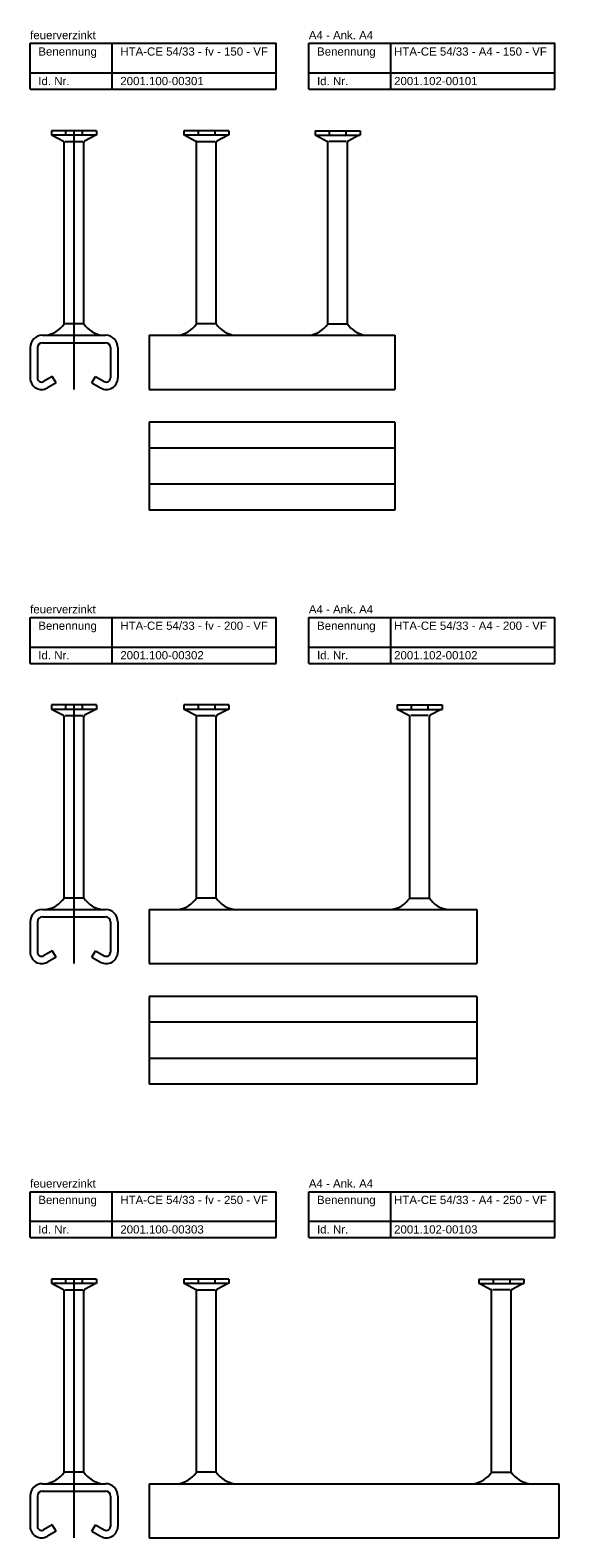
# Model space of a CAD drawing. Header units: inches. Extents: x 10 to 6153, y 9 to 3451.
# Tile 7 of 8: x 10 to 333, y 2532 to 3451. Entities that reach past the tile are written whole.
import ezdxf

# ---------------------------------------------------------------- set-up
doc = ezdxf.new("R2010")
doc.units = ezdxf.units.IN
doc.header["$MEASUREMENT"] = 0
doc.linetypes.add('MITTE2', pattern=[28.575, 19.05, -3.175, 3.175, -3.175])
doc.layers.add('Halfen', color=2, linetype='Continuous')
doc.styles.add('ARIAL50', font='arial.ttf', dxfattribs={"height": 5})

msp = doc.modelspace()

# ---------------------------------------------------------------- linework, layer by layer
at = {"layer": 'Halfen'}
for p, q in [((10.33, 3443.33), (160.33, 3443.33)), ((10.33, 3415.33), (10.33, 3443.33)), ((60.33, 3415.33), (60.33, 3443.33)), ((160.33, 3415.33), (160.33, 3443.33)), ((180.33, 3443.33), (330.33, 3443.33)), ((180.33, 3415.33), (180.33, 3443.33)), ((230.33, 3415.33), (230.33, 3443.33)), ((330.33, 3415.33), (330.33, 3443.33)), ((10.33, 3425.33), (160.33, 3425.33)), ((180.33, 3425.33), (330.33, 3425.33)), ((10.33, 3415.33), (160.33, 3415.33)), ((180.33, 3415.33), (330.33, 3415.33)), ((50.8, 3390.03), (23.35, 3390.03)), ((23.35, 3390.03), (23.35, 3387.33)), ((50.8, 3387.33), (23.35, 3387.33)), ((23.84, 3387.33), (30.65, 3383.75)), ((31.08, 3272.33), (31.08, 3383.05)), ((31.73, 3383.53), (42.37, 3383.53)), ((32, 3390.03), (32, 3387.33)), ((42.15, 3390.03), (42.15, 3387.33)), ((43.08, 3272.33), (43.08, 3383.05)), ((50.32, 3387.33), (43.51, 3383.75)), ((50.8, 3390.03), (50.8, 3387.33)), ((131.55, 3390.03), (104.1, 3390.03)), ((104.1, 3390.03), (104.1, 3387.33)), ((131.55, 3387.33), (104.1, 3387.33)), ((104.59, 3387.33), (111.4, 3383.75)), ((111.83, 3272.33), (111.83, 3383.05)), ((112.48, 3383.53), (123.12, 3383.53)), ((112.75, 3390.03), (112.75, 3387.33)), ((122.9, 3390.03), (122.9, 3387.33)), ((123.83, 3272.33), (123.83, 3383.05)), ((131.07, 3387.33), (124.26, 3383.75)), ((131.55, 3390.03), (131.55, 3387.33)), ((184.1, 3390.03), (211.55, 3390.03)), ((184.1, 3390.03), (184.1, 3387.33)), ((184.1, 3387.33), (211.55, 3387.33)), ((184.59, 3387.33), (191.4, 3383.75)), ((191.83, 3272.33), (191.83, 3383.05)), ((203.17, 3383.53), (192.53, 3383.53)), ((192.75, 3390.03), (192.75, 3387.33)), ((202.9, 3390.03), (202.9, 3387.33)), ((203.83, 3272.33), (203.83, 3383.05)), ((211.07, 3387.33), (204.26, 3383.75)), ((211.55, 3390.03), (211.55, 3387.33)), ((43.08, 3272.33), (31.08, 3272.33)), ((123.83, 3272.33), (111.83, 3272.33)), ((191.83, 3272.33), (203.83, 3272.33)), ((17.83, 3265.33), (56.33, 3265.33)), ((82.83, 3265.33), (232.83, 3265.33)), ((82.83, 3265.33), (82.83, 3232.33)), ((232.83, 3265.33), (232.83, 3232.33)), ((10.33, 3257.83), (10.33, 3239.33)), ((14.83, 3257.83), (14.83, 3239.33)), ((17.83, 3260.83), (56.33, 3260.83)), ((59.33, 3257.83), (59.33, 3239.33)), ((63.83, 3257.83), (63.83, 3239.33)), ((23.86, 3240.22), (18.58, 3237.17)), ((26.11, 3236.32), (20.83, 3233.27)), ((26.11, 3236.32), (23.86, 3240.22)), ((48.04, 3236.32), (50.29, 3240.22)), ((48.04, 3236.32), (53.33, 3233.27)), ((50.29, 3240.22), (55.58, 3237.17)), ((82.83, 3232.33), (232.83, 3232.33)), ((232.83, 3212.33), (82.83, 3212.33)), ((82.83, 3212.33), (82.83, 3158.83)), ((232.83, 3212.33), (232.83, 3158.83)), ((232.83, 3196.58), (82.83, 3196.58)), ((232.83, 3174.58), (82.83, 3174.58)), ((232.83, 3158.83), (82.83, 3158.83)), ((10.33, 3093.33), (160.33, 3093.33)), ((10.33, 3065.33), (10.33, 3093.33)), ((60.33, 3065.33), (60.33, 3093.33)), ((160.33, 3065.33), (160.33, 3093.33)), ((180.33, 3093.33), (330.33, 3093.33)), ((180.33, 3065.33), (180.33, 3093.33)), ((230.33, 3065.33), (230.33, 3093.33)), ((330.33, 3065.33), (330.33, 3093.33)), ((10.33, 3075.33), (160.33, 3075.33)), ((180.33, 3075.33), (330.33, 3075.33)), ((10.33, 3065.33), (160.33, 3065.33)), ((180.33, 3065.33), (330.33, 3065.33)), ((50.8, 3040.03), (23.35, 3040.03)), ((23.35, 3040.03), (23.35, 3037.33)), ((50.8, 3037.33), (23.35, 3037.33)), ((23.84, 3037.33), (30.65, 3033.75)), ((31.08, 2922.33), (31.08, 3033.05)), ((31.73, 3033.53), (42.37, 3033.53)), ((32, 3040.03), (32, 3037.33)), ((42.15, 3040.03), (42.15, 3037.33)), ((43.08, 2922.33), (43.08, 3033.05)), ((50.32, 3037.33), (43.51, 3033.75)), ((50.8, 3040.03), (50.8, 3037.33)), ((131.55, 3040.03), (104.1, 3040.03)), ((104.1, 3040.03), (104.1, 3037.33)), ((131.55, 3037.33), (104.1, 3037.33)), ((104.59, 3037.33), (111.4, 3033.75)), ((111.83, 2922.33), (111.83, 3033.05)), ((112.48, 3033.53), (123.12, 3033.53)), ((112.75, 3040.03), (112.75, 3037.33)), ((122.9, 3040.03), (122.9, 3037.33)), ((123.83, 2922.33), (123.83, 3033.05)), ((131.07, 3037.33), (124.26, 3033.75)), ((131.55, 3040.03), (131.55, 3037.33)), ((234.1, 3040.03), (261.55, 3040.03)), ((234.1, 3040.03), (234.1, 3037.33)), ((234.1, 3037.33), (261.55, 3037.33)), ((234.59, 3037.33), (241.4, 3033.75)), ((241.83, 2922.33), (241.83, 3033.05)), ((253.17, 3033.53), (242.53, 3033.53)), ((242.75, 3040.03), (242.75, 3037.33)), ((252.9, 3040.03), (252.9, 3037.33)), ((253.83, 2922.33), (253.83, 3033.05)), ((261.07, 3037.33), (254.26, 3033.75)), ((261.55, 3040.03), (261.55, 3037.33)), ((17.83, 2915.33), (56.33, 2915.33)), ((43.08, 2922.33), (31.08, 2922.33)), ((82.83, 2915.33), (282.83, 2915.33)), ((82.83, 2915.33), (82.83, 2882.33)), ((123.83, 2922.33), (111.83, 2922.33)), ((241.83, 2922.33), (253.83, 2922.33)), ((282.83, 2915.33), (282.83, 2882.33)), ((10.33, 2907.83), (10.33, 2889.33)), ((14.83, 2907.83), (14.83, 2889.33)), ((17.83, 2910.83), (56.33, 2910.83)), ((59.33, 2907.83), (59.33, 2889.33)), ((63.83, 2907.83), (63.83, 2889.33)), ((23.86, 2890.22), (18.58, 2887.17)), ((26.11, 2886.32), (20.83, 2883.27)), ((26.11, 2886.32), (23.86, 2890.22)), ((48.04, 2886.32), (50.29, 2890.22)), ((48.04, 2886.32), (53.33, 2883.27)), ((50.29, 2890.22), (55.58, 2887.17)), ((82.83, 2882.33), (282.83, 2882.33)), ((282.83, 2862.33), (82.83, 2862.33)), ((82.83, 2862.33), (82.83, 2808.83)), ((282.83, 2862.33), (282.83, 2808.83)), ((282.83, 2846.58), (82.83, 2846.58)), ((282.83, 2824.58), (82.83, 2824.58)), ((282.83, 2808.83), (82.83, 2808.83)), ((10.33, 2743.33), (160.33, 2743.33)), ((10.33, 2715.33), (10.33, 2743.33)), ((60.33, 2715.33), (60.33, 2743.33)), ((160.33, 2715.33), (160.33, 2743.33)), ((180.33, 2743.33), (330.33, 2743.33)), ((180.33, 2715.33), (180.33, 2743.33)), ((230.33, 2715.33), (230.33, 2743.33)), ((330.33, 2715.33), (330.33, 2743.33)), ((10.33, 2725.33), (160.33, 2725.33)), ((180.33, 2725.33), (330.33, 2725.33)), ((10.33, 2715.33), (160.33, 2715.33)), ((180.33, 2715.33), (330.33, 2715.33)), ((50.8, 2690.03), (23.35, 2690.03)), ((23.35, 2690.03), (23.35, 2687.33)), ((50.8, 2687.33), (23.35, 2687.33)), ((23.84, 2687.33), (30.65, 2683.75)), ((32, 2690.03), (32, 2687.33)), ((42.15, 2690.03), (42.15, 2687.33)), ((50.32, 2687.33), (43.51, 2683.75)), ((50.8, 2690.03), (50.8, 2687.33)), ((131.55, 2690.03), (104.1, 2690.03)), ((104.1, 2690.03), (104.1, 2687.33)), ((131.55, 2687.33), (104.1, 2687.33)), ((104.59, 2687.33), (111.4, 2683.75)), ((112.75, 2690.03), (112.75, 2687.33)), ((122.9, 2690.03), (122.9, 2687.33)), ((131.07, 2687.33), (124.26, 2683.75)), ((131.55, 2690.03), (131.55, 2687.33)), ((284.1, 2690.03), (311.55, 2690.03)), ((284.1, 2690.03), (284.1, 2687.33)), ((284.1, 2687.33), (311.55, 2687.33)), ((284.59, 2687.33), (291.4, 2683.75)), ((292.75, 2690.03), (292.75, 2687.33)), ((302.9, 2690.03), (302.9, 2687.33)), ((311.07, 2687.33), (304.26, 2683.75)), ((311.55, 2690.03), (311.55, 2687.33)), ((31.08, 2572.33), (31.08, 2683.05)), ((31.73, 2683.53), (42.37, 2683.53)), ((43.08, 2572.33), (43.08, 2683.05)), ((111.83, 2572.33), (111.83, 2683.05)), ((112.48, 2683.53), (123.12, 2683.53)), ((123.83, 2572.33), (123.83, 2683.05)), ((291.83, 2572.33), (291.83, 2683.05)), ((303.17, 2683.53), (292.53, 2683.53)), ((303.83, 2572.33), (303.83, 2683.05)), ((17.83, 2565.33), (56.33, 2565.33)), ((43.08, 2572.33), (31.08, 2572.33)), ((82.83, 2565.33), (332.83, 2565.33)), ((82.83, 2565.33), (82.83, 2532.33)), ((123.83, 2572.33), (111.83, 2572.33)), ((291.83, 2572.33), (303.83, 2572.33)), ((332.83, 2565.33), (332.83, 2532.33)), ((10.33, 2557.83), (10.33, 2539.33)), ((14.83, 2557.83), (14.83, 2539.33)), ((17.83, 2560.83), (56.33, 2560.83)), ((59.33, 2557.83), (59.33, 2539.33)), ((63.83, 2557.83), (63.83, 2539.33)), ((23.86, 2540.22), (18.58, 2537.17)), ((26.11, 2536.32), (23.86, 2540.22)), ((48.04, 2536.32), (50.29, 2540.22)), ((50.29, 2540.22), (55.58, 2537.17)), ((26.11, 2536.32), (20.83, 2533.27)), ((48.04, 2536.32), (53.33, 2533.27)), ((82.83, 2532.33), (332.83, 2532.33))]:
    msp.add_line(p, q, dxfattribs=at)
at = {"layer": 'Halfen', "color": 1, "linetype": 'MITTE2', "ltscale": 10}
for p, q in [((37.08, 3390.03), (37.08, 3232.33)), ((37.08, 3040.03), (37.08, 2882.33)), ((37.08, 2690.03), (37.08, 2532.33))]:
    msp.add_line(p, q, dxfattribs=at)
at = {"layer": 'Halfen'}
for centre, radius, start, end in [((30.28, 3383.05), 0.8, 0, 62.30053), ((43.88, 3383.05), 0.8, 117.69947, 180), ((111.03, 3383.05), 0.8, 0, 62.30053), ((124.63, 3383.05), 0.8, 117.69947, 180), ((191.03, 3383.05), 0.8, 0, 62.30053), ((204.63, 3383.05), 0.8, 117.69947, 180), ((17.58, 3281.43), 16.28, 278.39749, 325.99929), ((56.57, 3281.43), 16.28, 214.00071, 261.60251), ((98.33, 3281.43), 16.28, 278.39749, 325.99929), ((137.32, 3281.43), 16.28, 214.00071, 261.60251), ((178.33, 3281.43), 16.28, 278.39749, 325.99929), ((217.32, 3281.43), 16.28, 214.00071, 261.60251), ((17.83, 3257.83), 7.5, 90, 180), ((56.33, 3257.83), 7.5, 0, 90), ((17.83, 3257.83), 3, 90, 180), ((56.33, 3257.83), 3, 0, 90), ((17.33, 3239.33), 7, 180, 300), ((17.33, 3239.33), 2.5, 180, 300), ((56.83, 3239.33), 7, 240, 0), ((56.83, 3239.33), 2.5, 240, 0), ((30.28, 3033.05), 0.8, 0, 62.30053), ((43.88, 3033.05), 0.8, 117.69947, 180), ((111.03, 3033.05), 0.8, 0, 62.30053), ((124.63, 3033.05), 0.8, 117.69947, 180), ((241.03, 3033.05), 0.8, 0, 62.30053), ((254.63, 3033.05), 0.8, 117.69947, 180), ((17.83, 2907.83), 7.5, 90, 180), ((17.58, 2931.43), 16.28, 278.39749, 325.99929), ((56.57, 2931.43), 16.28, 214.00071, 261.60251), ((56.33, 2907.83), 7.5, 0, 90), ((98.33, 2931.43), 16.28, 278.39749, 325.99929), ((137.32, 2931.43), 16.28, 214.00071, 261.60251), ((228.33, 2931.43), 16.28, 278.39749, 325.99929), ((267.32, 2931.43), 16.28, 214.00071, 261.60251), ((17.83, 2907.83), 3, 90, 180), ((56.33, 2907.83), 3, 0, 90), ((17.33, 2889.33), 7, 180, 300), ((17.33, 2889.33), 2.5, 180, 300), ((56.83, 2889.33), 7, 240, 0), ((56.83, 2889.33), 2.5, 240, 0), ((30.28, 2683.05), 0.8, 0, 62.30053), ((43.88, 2683.05), 0.8, 117.69947, 180), ((111.03, 2683.05), 0.8, 0, 62.30053), ((124.63, 2683.05), 0.8, 117.69947, 180), ((291.03, 2683.05), 0.8, 0, 62.30053), ((304.63, 2683.05), 0.8, 117.69947, 180), ((17.83, 2557.83), 7.5, 90, 180), ((17.58, 2581.43), 16.28, 278.39749, 325.99929), ((56.57, 2581.43), 16.28, 214.00071, 261.60251), ((56.33, 2557.83), 7.5, 0, 90), ((98.33, 2581.43), 16.28, 278.39749, 325.99929), ((137.32, 2581.43), 16.28, 214.00071, 261.60251), ((278.33, 2581.43), 16.28, 278.39749, 325.99929), ((317.32, 2581.43), 16.28, 214.00071, 261.60251), ((17.83, 2557.83), 3, 90, 180), ((56.33, 2557.83), 3, 0, 90), ((17.33, 2539.33), 7, 180, 300), ((17.33, 2539.33), 2.5, 180, 300), ((56.83, 2539.33), 7, 240, 0), ((56.83, 2539.33), 2.5, 240, 0)]:
    msp.add_arc(centre, radius, start, end, dxfattribs=at)

# ---------------------------------------------------------------- texts
at = {"layer": 'Halfen', "style": 'ARIAL50'}
for s, p in [('feuerverzinkt', (10.33, 3445.83)), ('A4 - Ank. A4', (180.33, 3445.83)), ('Benennung', (15.33, 3435.83)), ('HTA-CE 54/33 - fv - 150 - VF', (65.33, 3435.83)), ('Benennung', (185.33, 3435.83)), ('HTA-CE 54/33 - A4 - 150 - VF', (232.33, 3435.83)), ('Id. Nr.', (15.33, 3417.83)), ('2001.100-00301', (65.33, 3417.83)), ('Id. Nr.', (185.33, 3417.83)), ('2001.102-00101', (232.33, 3417.83)), ('feuerverzinkt', (10.33, 3095.83)), ('A4 - Ank. A4', (180.33, 3095.83)), ('Benennung', (15.33, 3085.83)), ('HTA-CE 54/33 - fv - 200 - VF', (65.33, 3085.83)), ('Benennung', (185.33, 3085.83)), ('HTA-CE 54/33 - A4 - 200 - VF', (232.33, 3085.83)), ('Id. Nr.', (15.33, 3067.83)), ('2001.100-00302', (65.33, 3067.83)), ('Id. Nr.', (185.33, 3067.83)), ('2001.102-00102', (232.33, 3067.83)), ('feuerverzinkt', (10.33, 2745.83)), ('A4 - Ank. A4', (180.33, 2745.83)), ('Benennung', (15.33, 2735.83)), ('HTA-CE 54/33 - fv - 250 - VF', (65.33, 2735.83)), ('Benennung', (185.33, 2735.83)), ('HTA-CE 54/33 - A4 - 250 - VF', (232.33, 2735.83)), ('Id. Nr.', (15.33, 2717.83)), ('2001.100-00303', (65.33, 2717.83)), ('Id. Nr.', (185.33, 2717.83)), ('2001.102-00103', (232.33, 2717.83))]:
    msp.add_text(s, height=5, dxfattribs=at).set_placement(p)

doc.saveas('drawing.dxf')
